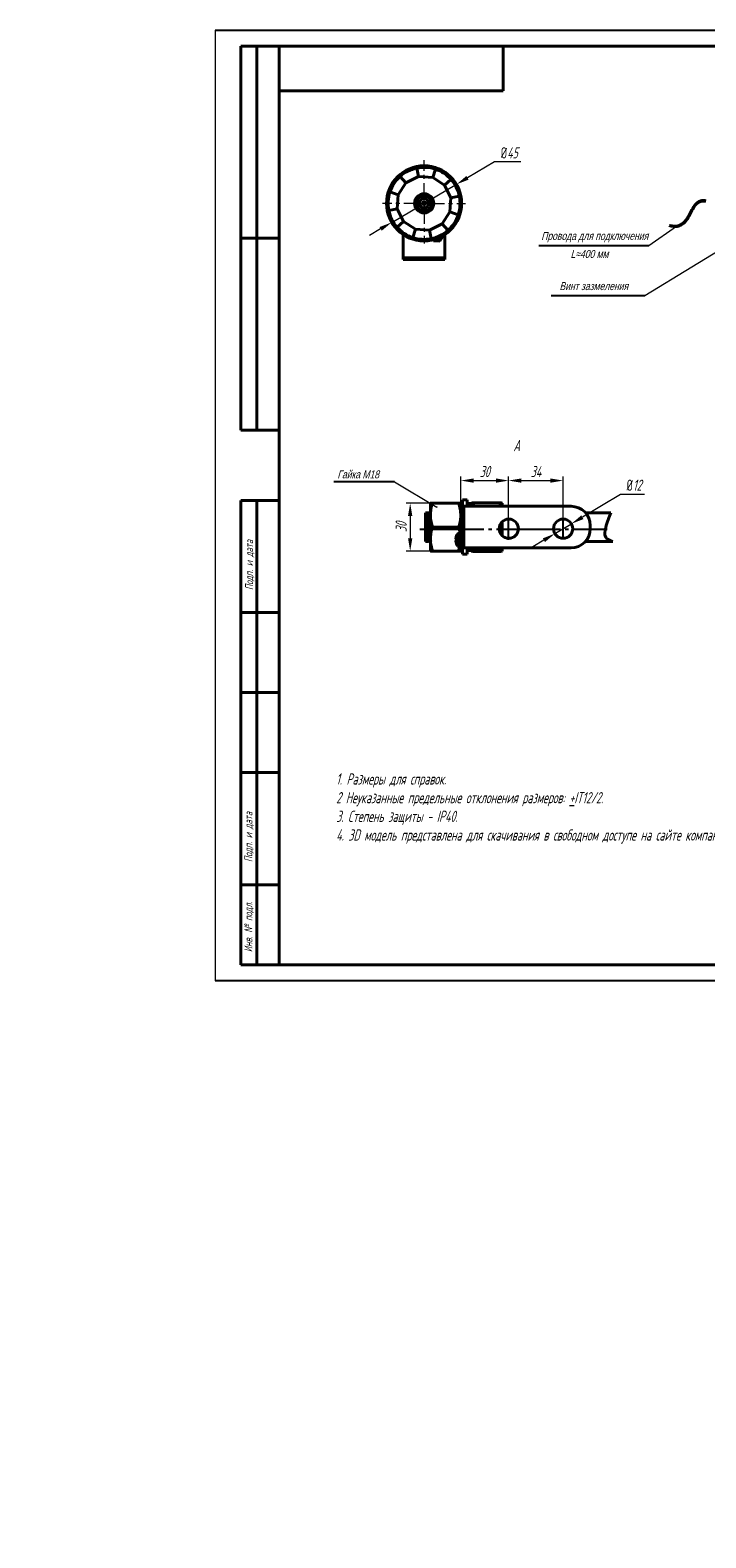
# Model space of a CAD drawing. Header units: millimetres. Extents: x -120753 to 126758, y -239771 to 1426.
# Tile 1 of 7: x 2287 to 2498, y 955 to 1426. Entities that reach past the tile are written whole.
import ezdxf
from ezdxf.lldxf.tags import DXFTag

# ---------------------------------------------------------------- set-up
doc = ezdxf.new("R2010")
doc.units = ezdxf.units.MM
doc.linetypes.add('CENTER', pattern=[10.16, 6.35, -1.27, 1.27, -1.27])
doc.linetypes.add('ГОСТ 2.303 5', pattern=[24, 20, -1.5, 1, -1.5])
for name, color, linetype, lineweight in [('help', 4, 'New Line1', 20), ('main', 5, 'Continuous', 40), ('size', 7, 'Continuous', 25), ('text', 7, 'Continuous', 20), ('ОСЕВЫЕ', 1, 'CENTER', 20), ('Оси', 1, 'ГОСТ 2.303 5', 25), ('РАЗМЕРЫ', 7, 'Continuous', 20)]:
    doc.layers.add(name, color=color, linetype=linetype, lineweight=lineweight)
doc.layers.add('ФОРМАТ', color=7, linetype='Continuous')
doc.styles.add('GOST', font='GOST.shx', dxfattribs={"width": 0.8, "oblique": 15})
doc.styles.add('K5_TEXTSTYLE', font='win_eskd.shx', dxfattribs={"width": 0.8, "oblique": 15, "height": 3.5})
tags = doc.linetypes.add('New Line1', pattern=[0.8, 0.5, -0.3]).pattern_tags.tags
tags[6:7] = [DXFTag(74, 4), DXFTag(75, 0), DXFTag(340, '0'), DXFTag(46, 1.0), DXFTag(50, 0.0), DXFTag(44, 0.0), DXFTag(45, 0.0)]
tags[4:5] = [DXFTag(74, 4), DXFTag(75, 0), DXFTag(340, '0'), DXFTag(46, 1.0), DXFTag(50, 0.0), DXFTag(44, 0.0), DXFTag(45, 0.0)]
doc.dimstyles.new('ISO-25', dxfattribs={"dimtxt": 3.5, "dimasz": 4, "dimexe": 1.25, "dimexo": 0.625, "dimgap": 1, "dimtad": 1, "dimtoh": 1, "dimdec": 1, "dimrnd": 0.5, "dimdsep": 46, "dimtxsty": 'GOST', "dimcen": 0, "dimclrd": 256, "dimclre": 256, "dimclrt": 7, "dimadec": 0, "dimazin": 2, "dimtfac": 1, "dimtdec": 1, "dimtmove": 1, "dimatfit": 1, "dimfxl": 1, "dimlwd": -1, "dimlwe": -1, "dimarcsym": 2})

# ---------------------------------------------------------------- blocks, each defined once
blk = doc.blocks.new('*D792')
at = {"layer": 'Defpoints', "color": 0}
for p in [(2420.24, 1377.57), (2399.98, 1365.67)]:
    blk.add_point(p, dxfattribs=at)
at = {"layer": 'РАЗМЕРЫ'}
for p, q in [((2432.17, 1384.58), (2423.69, 1379.6)), ((2440.32, 1384.58), (2432.17, 1384.58)), ((2399.98, 1365.67), (2420.24, 1377.57)), ((2396.53, 1363.64), (2393.08, 1361.62))]:
    blk.add_line(p, q, dxfattribs=at)
blk.add_arc((2410.11, 1371.62), 11.75, 3.048, 36.5292, dxfattribs=at)
for points in [[(2423.35, 1380.17), (2424.03, 1379.02), (2420.24, 1377.57)], [(2396.87, 1363.07), (2396.19, 1364.22), (2399.98, 1365.67)]]:
    blk.add_solid(points, dxfattribs=at)
at = {"layer": 'РАЗМЕРЫ', "color": 7, "ltscale": 100, "insert": (2436.75, 1387.41), "char_height": 3.5, "attachment_point": 5, "style": 'GOST'}
blk.add_mtext('{\\Q0;%%C}45', dxfattribs=at)
blk = doc.blocks.new('*D804')
at = {"layer": 'Defpoints', "color": 0}
for p in [(2451, 1268.42), (2456.16, 1271.49)]:
    blk.add_point(p, dxfattribs=at)
at = {"layer": 'РАЗМЕРЫ'}
for p, q in [((2471.53, 1280.66), (2459.59, 1273.54)), ((2478.99, 1280.66), (2471.53, 1280.66)), ((2451, 1268.42), (2456.16, 1271.49)), ((2447.57, 1266.37), (2444.13, 1264.32))]:
    blk.add_line(p, q, dxfattribs=at)
for points in [[(2459.25, 1274.12), (2459.93, 1272.97), (2456.16, 1271.49)], [(2447.91, 1265.8), (2447.23, 1266.95), (2451, 1268.42)]]:
    blk.add_solid(points, dxfattribs=at)
at = {"layer": 'РАЗМЕРЫ', "color": 7, "ltscale": 100, "insert": (2475.76, 1283.55), "char_height": 3.5, "attachment_point": 5, "style": 'GOST'}
blk.add_mtext('{\\Q0;%%c}12', dxfattribs=at)
blk = doc.blocks.new('*D806')
at = {"layer": 'Defpoints', "color": 0}
for p in [(2436.55, 1285), (2421.58, 1276.57), (2436.55, 1271.96)]:
    blk.add_point(p, dxfattribs=at)
at = {"layer": 'РАЗМЕРЫ'}
for p, q in [((2421.58, 1277.19), (2421.58, 1286.25)), ((2436.55, 1272.58), (2436.55, 1286.25)), ((2425.58, 1285), (2432.55, 1285))]:
    blk.add_line(p, q, dxfattribs=at)
for points in [[(2425.58, 1285.67), (2425.58, 1284.33), (2421.58, 1285)], [(2432.55, 1284.33), (2432.55, 1285.67), (2436.55, 1285)]]:
    blk.add_solid(points, dxfattribs=at)
at = {"layer": 'РАЗМЕРЫ', "color": 7, "ltscale": 100, "insert": (2429.07, 1287.82), "char_height": 3.5, "attachment_point": 5, "style": 'GOST'}
blk.add_mtext('30', dxfattribs=at)
blk = doc.blocks.new('*D807')
at = {"layer": 'Defpoints', "color": 0}
for p in [(2453.61, 1285), (2436.55, 1271), (2453.61, 1271)]:
    blk.add_point(p, dxfattribs=at)
at = {"layer": 'РАЗМЕРЫ'}
for p, q in [((2436.55, 1271.62), (2436.55, 1286.25)), ((2453.61, 1271.62), (2453.61, 1286.25)), ((2440.55, 1285), (2449.61, 1285))]:
    blk.add_line(p, q, dxfattribs=at)
for points in [[(2440.55, 1285.67), (2440.55, 1284.33), (2436.55, 1285)], [(2449.61, 1284.33), (2449.61, 1285.67), (2453.61, 1285)]]:
    blk.add_solid(points, dxfattribs=at)
at = {"layer": 'РАЗМЕРЫ', "color": 7, "ltscale": 100, "insert": (2445.08, 1287.82), "char_height": 3.5, "attachment_point": 5, "style": 'GOST'}
blk.add_mtext('34', dxfattribs=at)
blk = doc.blocks.new('*D827')
at = {"layer": 'Defpoints', "color": 0}
for p in [(2412.77, 1277.98), (2405.77, 1262.94), (2416.83, 1262.94)]:
    blk.add_point(p, dxfattribs=at)
at = {"layer": 'РАЗМЕРЫ'}
for p, q in [((2412.14, 1277.98), (2404.52, 1277.98)), ((2405.77, 1273.98), (2405.77, 1266.94)), ((2416.21, 1262.94), (2404.52, 1262.94))]:
    blk.add_line(p, q, dxfattribs=at)
for points in [[(2406.43, 1273.98), (2405.1, 1273.98), (2405.77, 1277.98)], [(2405.1, 1266.94), (2406.43, 1266.94), (2405.77, 1262.94)]]:
    blk.add_solid(points, dxfattribs=at)
at = {"layer": 'РАЗМЕРЫ', "color": 7, "ltscale": 100, "insert": (2402.94, 1270.46), "char_height": 3.5, "attachment_point": 5, "rotation": 90, "style": 'GOST'}
blk.add_mtext('30', dxfattribs=at)

msp = doc.modelspace()

# ---------------------------------------------------------------- hatches: boundary and pattern name
at = {"layer": 'help', "lineweight": 25, "ltscale": 5}
h = msp.add_hatch(color=256, dxfattribs=at)
h.dxf.hatch_style = 1
h.paths.add_polyline_path([(2488.87, 1364.518, 1), (2489.27, 1364.518, 1)])
h = msp.add_hatch(color=256, dxfattribs=at)
h.dxf.hatch_style = 1
h.paths.add_polyline_path([(2413.962, 1276.732, 1), (2414.362, 1276.732, 1)])
h = msp.add_hatch(color=256, dxfattribs=at)
h.dxf.hatch_style = 1
h.paths.add_polyline_path([(2420.608, 1265.458, 1), (2421.008, 1265.458, 1)])

# ---------------------------------------------------------------- linework, layer by layer
at = {"layer": 'help', "linetype": 'ByBlock', "ltscale": 5}
for p, q in [((2480.38, 1358.48), (2489.07, 1364.518)), ((2479.12, 1342.816), (2508.713, 1360.865)), ((2400.82, 1284.56), (2414.143, 1276.735))]:
    msp.add_line(p, q, dxfattribs=at)
at = {"layer": 'help', "linetype": 'ByBlock', "lineweight": -2, "ltscale": 2}
for p, q in [((2446.018, 1358.48), (2480.38, 1358.48)), ((2449.834, 1342.816), (2479.12, 1342.816)), ((2400.82, 1284.56), (2381.917, 1284.56))]:
    msp.add_line(p, q, dxfattribs=at)
at = {"layer": 'main'}
for p, q in [((2408.392, 1379.988), (2407.847, 1382.642)), ((2412.805, 1379.726), (2413.66, 1382.297)), ((2402.005, 1374.318), (2404.438, 1378.009)), ((2404.438, 1378.009), (2402.64, 1380.035)), ((2404.438, 1378.009), (2408.392, 1379.988)), ((2408.392, 1379.988), (2412.805, 1379.726)), ((2412.805, 1379.726), (2416.496, 1377.292)), ((2416.496, 1377.292), (2418.522, 1379.091)), ((2416.496, 1377.292), (2418.476, 1373.339)), ((2402.005, 1374.318), (2399.434, 1375.173)), ((2401.743, 1369.904), (2402.005, 1374.318)), ((2409.827, 1371.807), (2409.456, 1371.807)), ((2409.456, 1371.437), (2409.827, 1371.437)), ((2409.845, 1371.807), (2409.845, 1371.71)), ((2409.845, 1371.534), (2409.845, 1371.437)), ((2409.924, 1372.275), (2409.924, 1371.904)), ((2410.021, 1371.886), (2409.924, 1371.886)), ((2409.924, 1371.358), (2410.021, 1371.358)), ((2409.924, 1371.339), (2409.924, 1370.969)), ((2410.294, 1371.886), (2410.197, 1371.886)), ((2410.197, 1371.358), (2410.294, 1371.358)), ((2410.294, 1371.904), (2410.294, 1372.275)), ((2410.294, 1370.969), (2410.294, 1371.339)), ((2410.373, 1371.71), (2410.373, 1371.807)), ((2410.373, 1371.437), (2410.373, 1371.534)), ((2410.762, 1371.807), (2410.391, 1371.807)), ((2410.391, 1371.437), (2410.762, 1371.437)), ((2418.476, 1373.339), (2418.213, 1368.926)), ((2421.129, 1373.884), (2418.476, 1373.339)), ((2401.743, 1369.904), (2399.089, 1369.36)), ((2403.722, 1365.951), (2401.743, 1369.904)), ((2418.213, 1368.926), (2415.78, 1365.235)), ((2418.213, 1368.926), (2420.784, 1368.071)), ((2403.722, 1365.951), (2401.696, 1364.153)), ((2403.609, 1355.122), (2403.609, 1361.833)), ((2407.413, 1363.517), (2403.722, 1365.951)), ((2407.413, 1363.517), (2406.558, 1360.947)), ((2411.827, 1363.255), (2407.413, 1363.517)), ((2415.78, 1365.235), (2411.827, 1363.255)), ((2411.827, 1363.255), (2412.371, 1360.602)), ((2415.059, 1359.838), (2416.107, 1361.518)), ((2415.78, 1365.235), (2417.578, 1363.209)), ((2416.609, 1355.122), (2416.609, 1361.833)), ((2486.913, 1364.619), (2486.873, 1364.72)), ((2412.882, 1360.204), (2413.04, 1359.907)), ((2413.04, 1359.907), (2415.059, 1359.838)), ((2403.609, 1354.622), (2403.609, 1355.122)), ((2403.609, 1354.122), (2403.609, 1354.622)), ((2403.609, 1354.622), (2409.609, 1354.622)), ((2409.609, 1354.122), (2403.609, 1354.122)), ((2410.609, 1354.622), (2409.609, 1354.622)), ((2410.609, 1354.122), (2409.609, 1354.122)), ((2410.609, 1354.622), (2416.609, 1354.622)), ((2416.609, 1354.122), (2410.609, 1354.122)), ((2416.609, 1354.622), (2416.609, 1355.122)), ((2416.609, 1354.622), (2416.609, 1354.122)), ((2412.08, 1277.958), (2412.08, 1277.958)), ((2412.08, 1277.958), (2412.08, 1274.18)), ((2420.91, 1277.977), (2412.75, 1277.977)), ((2420.91, 1277.939), (2412.75, 1277.939)), ((2421.58, 1277.958), (2421.58, 1277.958)), ((2421.58, 1276.958), (2421.58, 1277.958)), ((2421.58, 1263.958), (2421.58, 1276.958)), ((2422.58, 1276.958), (2421.58, 1276.958)), ((2423.58, 1278.958), (2422.08, 1278.958)), ((2422.08, 1276.958), (2422.08, 1278.958)), ((2422.58, 1263.958), (2422.58, 1276.958)), ((2456.08, 1276.958), (2422.58, 1276.958)), ((2423.58, 1276.958), (2423.58, 1278.958)), ((2424.98, 1277.808), (2423.58, 1277.808)), ((2424.98, 1277.739), (2423.58, 1277.739)), ((2423.58, 1277.611), (2424.98, 1277.611)), ((2424.98, 1277.957), (2424.98, 1276.958)), ((2425.65, 1278.049), (2425.358, 1276.958)), ((2433.81, 1278.049), (2425.65, 1278.049)), ((2433.81, 1278.049), (2434.103, 1276.958)), ((2434.48, 1277.958), (2434.479, 1277.96)), ((2434.48, 1276.958), (2434.48, 1277.957)), ((2410.782, 1274.958), (2410.58, 1274.958)), ((2410.58, 1265.958), (2410.58, 1274.958)), ((2411.532, 1274.958), (2411.116, 1274.958)), ((2412.08, 1274.958), (2411.866, 1274.958)), ((2412.08, 1274.18), (2412.08, 1266.68)), ((2434.48, 1267.816), (2434.48, 1272.101)), ((2468.474, 1274.958), (2460.552, 1274.958)), ((2420.91, 1270.42), (2412.75, 1270.42)), ((2420.187, 1267.455), (2420.196, 1267.45)), ((2420.663, 1266.458), (2420.663, 1268.385)), ((2421.58, 1268.458), (2420.808, 1268.458)), ((2420.808, 1266.458), (2420.808, 1268.458)), ((2433.81, 1270.643), (2433.659, 1270.643)), ((2434.015, 1271.394), (2433.81, 1270.643)), ((2462.08, 1269.958), (2462.08, 1270.958)), ((2410.58, 1265.958), (2410.741, 1265.958)), ((2410.741, 1265.958), (2411.157, 1265.958)), ((2411.491, 1265.958), (2411.907, 1265.958)), ((2412.08, 1262.958), (2412.08, 1266.68)), ((2412.08, 1262.958), (2412.08, 1262.958)), ((2420.91, 1262.939), (2412.75, 1262.939)), ((2420.07, 1266.716), (2420.07, 1266.892)), ((2420.196, 1266.716), (2420.07, 1266.716)), ((2420.07, 1266.024), (2420.07, 1266.201)), ((2420.07, 1266.201), (2420.196, 1266.201)), ((2420.196, 1265.466), (2420.187, 1265.461)), ((2420.663, 1264.531), (2420.663, 1266.458)), ((2420.808, 1264.458), (2420.808, 1266.458)), ((2420.808, 1264.458), (2421.58, 1264.458)), ((2421.319, 1264.458), (2420.91, 1262.939)), ((2421.58, 1262.958), (2421.58, 1263.958)), ((2422.58, 1263.958), (2421.58, 1263.958)), ((2421.58, 1262.958), (2421.58, 1262.958)), ((2422.08, 1261.958), (2422.08, 1263.958)), ((2456.08, 1263.958), (2422.58, 1263.958)), ((2423.58, 1261.958), (2423.58, 1263.958)), ((2423.58, 1263.108), (2424.98, 1263.108)), ((2424.98, 1262.96), (2424.98, 1263.958)), ((2424.98, 1262.958), (2424.981, 1262.957)), ((2425.65, 1262.868), (2425.358, 1263.958)), ((2425.41, 1263.958), (2425.65, 1263.052)), ((2433.81, 1263.052), (2425.65, 1263.052)), ((2433.81, 1262.868), (2425.65, 1262.868)), ((2434.051, 1263.958), (2433.81, 1263.052)), ((2433.81, 1262.868), (2434.103, 1263.958)), ((2434.479, 1262.957), (2434.48, 1262.958)), ((2434.48, 1262.96), (2434.48, 1263.958)), ((2460.552, 1265.958), (2469.136, 1265.958)), ((2422.08, 1261.958), (2423.58, 1261.958))]:
    msp.add_line(p, q, dxfattribs=at)
at = {"layer": 'main', "flags": 128}
msp.add_lwpolyline([(2414.667, 1360.792), (2414.492, 1360.698), (2414.278, 1360.636)], dxfattribs=at)
at = {"layer": 'main'}
for centre, radius in [((2410.109, 1371.622), 3), ((2410.109, 1371.622), 2.25), ((2410.109, 1371.622), 1.4), ((2436.58, 1269.958), 3), ((2453.58, 1269.958), 3)]:
    msp.add_circle(centre, radius, dxfattribs=at)
for centre, radius, start, end in [((2410.109, 1371.622), 11.75, 90, 0), ((2410.109, 1371.622), 11.25, 101.60033, 131.60033), ((2410.109, 1371.622), 11.25, 71.60033, 101.60033), ((2410.109, 1371.622), 11.75, 0, 90), ((2410.109, 1371.622), 11.25, 41.60033, 71.60033), ((2410.109, 1371.622), 11.25, 131.60033, 161.60033), ((2410.109, 1371.622), 11.25, 11.60033, 41.60033), ((2410.109, 1371.622), 11.25, 161.60033, 191.60033), ((2414.94, 1371.622), 5.487, 178.06794, 181.93206), ((2410.109, 1371.622), 0.338, 123.23063, 146.76937), ((2410.109, 1371.622), 0.338, 213.23063, 236.76937), ((2410.109, 1371.622), 0.278, 161.56975, 198.43025), ((2410.109, 1371.622), 0.278, 138.28179, 161.56975), ((2410.109, 1371.622), 0.278, 198.43025, 221.71821), ((2410.109, 1371.622), 0.278, 131.71821, 138.28179), ((2410.109, 1371.622), 0.278, 221.71821, 228.28179), ((2410.109, 1366.789), 5.489, 88.06855, 91.93145), ((2410.109, 1371.622), 0.278, 108.43025, 131.71821), ((2410.109, 1371.622), 0.278, 228.28179, 251.56975), ((2410.109, 1376.446), 5.48, 268.06547, 271.93453), ((2410.109, 1371.622), 0.278, 71.56975, 108.43025), ((2410.109, 1371.622), 0.278, 251.56975, 288.43025), ((2410.109, 1371.622), 0.278, 48.28179, 71.56975), ((2410.109, 1371.622), 0.278, 288.43025, 311.71821), ((2410.109, 1371.622), 0.338, 33.23063, 56.76937), ((2410.109, 1371.622), 0.278, 41.71821, 48.28179), ((2410.109, 1371.622), 0.338, 303.23063, 326.76937), ((2410.109, 1371.622), 0.278, 311.71821, 318.28179), ((2410.109, 1371.622), 0.278, 18.43025, 41.71821), ((2410.109, 1371.622), 0.278, 318.28179, 341.56975), ((2410.109, 1371.622), 0.278, 341.56975, 18.43025), ((2405.278, 1371.622), 5.487, 358.06794, 1.93206), ((2410.109, 1371.622), 11.25, 341.60033, 11.60033), ((2410.109, 1371.622), 11.25, 191.60033, 221.60033), ((2410.109, 1371.622), 11.25, 311.60033, 341.60033), ((2410.109, 1371.622), 11.25, 221.60033, 251.60033), ((2410.109, 1371.622), 11.25, 281.60033, 311.60033), ((2410.109, 1371.622), 11.25, 251.60033, 281.60033), ((2456.08, 1270.958), 6, 0, 90), ((2423.28, 1266.458), 3.24, 162.16487, 172.30324), ((2423.28, 1266.458), 3.25, 143.64163, 162.13742), ((2420.808, 1268.278), 0.18, 90, 143.64163), ((2456.08, 1269.958), 6, 270, 0), ((2423.28, 1266.458), 3.24, 187.69676, 197.83513), ((2423.776, 1266.458), 3.589, 175.88569, 184.11431), ((2423.28, 1266.458), 3.25, 197.86258, 216.35837), ((2420.808, 1264.638), 0.18, 216.35837, 270)]:
    msp.add_arc(centre, radius, start, end, dxfattribs=at)
for centre, major_axis, start_param, end_param in [((2410.075, 1371.622), (0.246, 0), 2.7721797, 3.5110056), ((2410.109, 1371.656), (0, 0.246), 5.9137723, 6.6525983), ((2410.109, 1371.587), (0, 0.246), 2.7721797, 3.5110056), ((2410.144, 1371.622), (0.246, 0), 5.9137723, 6.6525983)]:
    msp.add_ellipse(centre, major_axis=major_axis, ratio=0.9901159, start_param=start_param, end_param=end_param, dxfattribs=at)
for points, knots in [([(2409.902, 1371.807), (2409.897, 1371.807), (2409.874, 1371.807), (2409.85, 1371.807), (2409.83, 1371.807), (2409.827, 1371.807)], [0, 0, 0, 0, 0.160619, 0.8832571, 1, 1, 1, 1]), ([(2409.827, 1371.437), (2409.83, 1371.437), (2409.85, 1371.437), (2409.874, 1371.437), (2409.897, 1371.437), (2409.902, 1371.437)], [0, 0, 0, 0, 0.1167429, 0.839381, 1, 1, 1, 1]), ([(2409.924, 1371.904), (2409.924, 1371.901), (2409.924, 1371.881), (2409.924, 1371.857), (2409.924, 1371.834), (2409.924, 1371.829)], [0, 0, 0, 0, 0.11674311, 0.83938106, 1, 1, 1, 1]), ([(2409.924, 1371.414), (2409.924, 1371.41), (2409.924, 1371.387), (2409.924, 1371.362), (2409.924, 1371.342), (2409.924, 1371.339)], [0, 0, 0, 0, 0.1606192, 0.8832582, 1, 1, 1, 1]), ([(2410.294, 1371.829), (2410.294, 1371.834), (2410.294, 1371.857), (2410.294, 1371.881), (2410.294, 1371.901), (2410.294, 1371.904)], [0, 0, 0, 0, 0.16061894, 0.88325689, 1, 1, 1, 1]), ([(2410.294, 1371.339), (2410.294, 1371.342), (2410.294, 1371.362), (2410.294, 1371.387), (2410.294, 1371.41), (2410.294, 1371.414)], [0, 0, 0, 0, 0.1167418, 0.8393808, 1, 1, 1, 1]), ([(2410.391, 1371.807), (2410.389, 1371.807), (2410.369, 1371.807), (2410.344, 1371.807), (2410.321, 1371.807), (2410.317, 1371.807)], [0, 0, 0, 0, 0.1167429, 0.839381, 1, 1, 1, 1]), ([(2410.317, 1371.437), (2410.321, 1371.437), (2410.344, 1371.437), (2410.369, 1371.437), (2410.389, 1371.437), (2410.391, 1371.437)], [0, 0, 0, 0, 0.160619, 0.8832571, 1, 1, 1, 1]), ([(2486.913, 1364.619), (2486.964, 1364.605), (2487.222, 1364.537), (2487.764, 1364.425), (2488.749, 1364.335), (2490, 1364.527), (2491.111, 1365.209), (2491.88, 1366.02), (2492.635, 1367.084), (2493.244, 1368.236), (2493.993, 1369.67), (2494.676, 1370.849), (2495.634, 1371.819), (2496.565, 1372.266), (2497.437, 1372.352), (2497.975, 1372.254), (2498.203, 1372.212)], [0, 0, 0, 0, 0.01060277, 0.05305108, 0.11031111, 0.20727296, 0.29932103, 0.36432703, 0.429169, 0.55882349, 0.62353982, 0.75192845, 0.82890483, 0.89136415, 0.95383347, 1, 1, 1, 1]), ([(2496.4, 1372.353), (2496.005, 1372.143), (2496.012, 1372.147), (2496.019, 1372.151), (2496.024, 1372.153), (2496.028, 1372.155), (2496.031, 1372.157), (2496.032, 1372.158), (2496.033, 1372.158), (2496.033, 1372.158), (2496.033, 1372.158), (2496.032, 1372.157), (2496.029, 1372.156), (2496.012, 1372.147), (2495.946, 1372.112), (2495.681, 1371.958), (2495.191, 1371.569), (2494.62, 1370.88), (2493.923, 1369.77), (2493.335, 1368.601), (2492.708, 1367.452), (2492.192, 1366.623), (2491.607, 1365.889), (2491.123, 1365.438), (2490.712, 1365.141), (2490.631, 1365.104), (2490.616, 1365.097)], [0, 0, 0, 0, 0.001433, 0.0023807, 0.0030201, 0.003458, 0.0038912, 0.0040737, 0.0042581, 0.0043669, 0.0044758, 0.0046273, 0.0049099, 0.0061315, 0.0109533, 0.0301641, 0.107334, 0.215554, 0.3233731, 0.5388125, 0.6464831, 0.754218, 0.8621061, 0.9476122, 0.9902873, 1, 1, 1, 1]), ([(2496.4, 1372.353), (2496.459, 1372.383), (2496.799, 1372.554), (2497.442, 1372.567), (2497.976, 1372.476), (2498.203, 1372.437)], [0, 0, 0, 0, 0.1086075, 0.6211886, 1, 1, 1, 1]), ([(2487.394, 1364.593), (2487.239, 1364.628), (2487.064, 1364.667), (2486.892, 1364.715), (2486.873, 1364.72)], [0, 0, 0, 0, 0.8887179, 1, 1, 1, 1]), ([(2412.75, 1277.977), (2412.651, 1277.976), (2412.411, 1277.972), (2412.142, 1277.965), (2412.101, 1277.961), (2412.08, 1277.958)], [0, 0, 0, 0, 0.2572433, 0.6263799, 1, 1, 1, 1]), ([(2412.08, 1277.958), (2412.091, 1277.956), (2412.117, 1277.952), (2412.337, 1277.946), (2412.612, 1277.941), (2412.75, 1277.939)], [0, 0, 0, 0, 0.2684065, 0.6323729, 1, 1, 1, 1]), ([(2412.75, 1277.939), (2412.563, 1277.329), (2412.185, 1276.096), (2412.115, 1274.822), (2412.08, 1274.18)], [0, 0, 0, 0, 0.495458, 1, 1, 1, 1]), ([(2420.91, 1277.977), (2421.009, 1277.976), (2421.25, 1277.972), (2421.519, 1277.965), (2421.56, 1277.961), (2421.58, 1277.958)], [0, 0, 0, 0, 0.2572433, 0.6263799, 1, 1, 1, 1]), ([(2421.58, 1277.958), (2421.569, 1277.956), (2421.544, 1277.952), (2421.324, 1277.946), (2421.049, 1277.941), (2420.91, 1277.939)], [0, 0, 0, 0, 0.2684065, 0.6323729, 1, 1, 1, 1]), ([(2420.91, 1277.939), (2421.098, 1277.329), (2421.476, 1276.096), (2421.545, 1274.822), (2421.58, 1274.18)], [0, 0, 0, 0, 0.495458, 1, 1, 1, 1]), ([(2424.98, 1277.957), (2424.991, 1277.965), (2425.017, 1277.985), (2425.237, 1278.016), (2425.512, 1278.038), (2425.65, 1278.049)], [0, 0, 0, 0, 0.2684065, 0.6323729, 1, 1, 1, 1]), ([(2434.48, 1277.957), (2434.469, 1277.965), (2434.444, 1277.985), (2434.224, 1278.016), (2433.949, 1278.038), (2433.81, 1278.049)], [0, 0, 0, 0, 0.2684065, 0.6323729, 1, 1, 1, 1]), ([(2410.782, 1274.958), (2410.792, 1274.929), (2410.812, 1274.869), (2410.845, 1274.397), (2410.875, 1273.677), (2410.906, 1272.734), (2410.939, 1271.636), (2410.969, 1270.458), (2411, 1269.28), (2411.032, 1268.182), (2411.063, 1267.24), (2411.093, 1266.515), (2411.126, 1266.067), (2411.155, 1265.898), (2411.173, 1266.024), (2411.181, 1266.08)], [0, 0, 0, 0, 0.0776661, 0.1566823, 0.2343484, 0.3120145, 0.3910306, 0.4686967, 0.5463628, 0.625379, 0.7030451, 0.7807112, 0.8597273, 0.9373935, 1, 1, 1, 1]), ([(2410.979, 1274.667), (2410.947, 1274.715), (2410.882, 1274.811), (2410.818, 1274.907), (2410.786, 1274.955)], [0, 0, 0, 0, 0.49999153, 1, 1, 1, 1]), ([(2411.11, 1274.952), (2411.087, 1274.904), (2411.041, 1274.812), (2410.996, 1274.719), (2410.974, 1274.675)], [0, 0, 0, 0, 0.5198553, 1, 1, 1, 1]), ([(2410.979, 1274.649), (2410.988, 1274.624), (2411.007, 1274.57), (2411.038, 1274.143), (2411.068, 1273.472), (2411.099, 1272.588), (2411.132, 1271.561), (2411.162, 1270.458), (2411.193, 1269.355), (2411.225, 1268.329), (2411.256, 1267.442), (2411.286, 1266.785), (2411.31, 1266.421), (2411.322, 1266.372), (2411.324, 1266.365)], [0, 0, 0, 0, 0.0767351, 0.1685224, 0.258741, 0.3489597, 0.4407469, 0.5309656, 0.6211843, 0.7129715, 0.8031902, 0.8934088, 0.9851961, 1, 1, 1, 1]), ([(2411.491, 1265.958), (2411.481, 1265.988), (2411.461, 1266.047), (2411.428, 1266.52), (2411.397, 1267.239), (2411.367, 1268.182), (2411.334, 1269.28), (2411.304, 1270.458), (2411.273, 1271.636), (2411.24, 1272.735), (2411.21, 1273.675), (2411.179, 1274.405), (2411.147, 1274.838), (2411.124, 1275.009), (2411.112, 1274.94), (2411.11, 1274.928)], [0, 0, 0, 0, 0.0815114, 0.16443969, 0.24595109, 0.32746249, 0.41039078, 0.49190218, 0.57341359, 0.65634188, 0.73785328, 0.81936468, 0.90229297, 0.98380437, 1, 1, 1, 1]), ([(2411.729, 1274.667), (2411.697, 1274.715), (2411.632, 1274.811), (2411.568, 1274.907), (2411.536, 1274.955)], [0, 0, 0, 0, 0.4999915, 1, 1, 1, 1]), ([(2411.536, 1274.936), (2411.545, 1274.91), (2411.564, 1274.851), (2411.595, 1274.395), (2411.625, 1273.678), (2411.656, 1272.734), (2411.689, 1271.636), (2411.719, 1270.458), (2411.75, 1269.28), (2411.782, 1268.182), (2411.813, 1267.24), (2411.843, 1266.515), (2411.876, 1266.067), (2411.905, 1265.898), (2411.923, 1266.024), (2411.931, 1266.08)], [0, 0, 0, 0, 0.0671548, 0.1470715, 0.2256227, 0.3041739, 0.3840906, 0.4626418, 0.541193, 0.6211097, 0.6996609, 0.7782121, 0.8581287, 0.93668, 1, 1, 1, 1]), ([(2411.86, 1274.952), (2411.837, 1274.904), (2411.791, 1274.812), (2411.746, 1274.719), (2411.724, 1274.675)], [0, 0, 0, 0, 0.5198553, 1, 1, 1, 1]), ([(2411.729, 1274.649), (2411.738, 1274.624), (2411.757, 1274.57), (2411.788, 1274.143), (2411.818, 1273.472), (2411.849, 1272.588), (2411.882, 1271.561), (2411.912, 1270.458), (2411.943, 1269.355), (2411.975, 1268.329), (2412.006, 1267.442), (2412.036, 1266.785), (2412.06, 1266.421), (2412.072, 1266.372), (2412.074, 1266.365)], [0, 0, 0, 0, 0.0767351, 0.1685224, 0.258741, 0.3489597, 0.4407469, 0.5309656, 0.6211843, 0.7129715, 0.8031902, 0.8934088, 0.9851961, 1, 1, 1, 1]), ([(2412.08, 1269.452), (2412.071, 1269.787), (2412.052, 1270.506), (2412.023, 1271.637), (2411.99, 1272.734), (2411.96, 1273.675), (2411.929, 1274.405), (2411.897, 1274.838), (2411.874, 1275.009), (2411.862, 1274.94), (2411.86, 1274.928)], [0, 0, 0, 0, 0.1222803, 0.2630881, 0.4063436, 0.5471515, 0.6879593, 0.8312148, 0.9720227, 1, 1, 1, 1]), ([(2412.08, 1274.18), (2412.081, 1274.09), (2412.087, 1273.416), (2412.233, 1272.143), (2412.577, 1270.998), (2412.75, 1270.42)], [0, 0, 0, 0, 0.0701037, 0.5307915, 1, 1, 1, 1]), ([(2421.58, 1274.18), (2421.58, 1274.09), (2421.573, 1273.416), (2421.427, 1272.143), (2421.084, 1270.998), (2420.91, 1270.42)], [0, 0, 0, 0, 0.0701037, 0.5307915, 1, 1, 1, 1]), ([(2412.75, 1270.42), (2412.563, 1269.813), (2412.185, 1268.587), (2412.115, 1267.319), (2412.08, 1266.68)], [0, 0, 0, 0, 0.495458, 1, 1, 1, 1]), ([(2420.91, 1270.42), (2421.12, 1269.816), (2421.344, 1269.169), (2421.405, 1268.501), (2421.409, 1268.458)], [0, 0, 0, 0, 0.9354047, 1, 1, 1, 1]), ([(2433.81, 1270.643), (2434.009, 1270.028), (2434.287, 1269.166), (2434.351, 1268.275), (2434.369, 1268.02)], [0, 0, 0, 0, 0.7133766, 1, 1, 1, 1]), ([(2411.181, 1266.057), (2411.213, 1266.104), (2411.269, 1266.185), (2411.324, 1266.266), (2411.347, 1266.3)], [0, 0, 0, 0, 0.5825307, 1, 1, 1, 1]), ([(2411.324, 1266.345), (2411.348, 1266.298), (2411.395, 1266.204), (2411.442, 1266.11), (2411.466, 1266.062)], [0, 0, 0, 0, 0.4999966, 1, 1, 1, 1]), ([(2411.931, 1266.057), (2411.963, 1266.104), (2412.019, 1266.185), (2412.074, 1266.266), (2412.097, 1266.3)], [0, 0, 0, 0, 0.58253066, 1, 1, 1, 1]), ([(2412.074, 1266.345), (2412.098, 1266.298), (2412.145, 1266.204), (2412.192, 1266.11), (2412.216, 1266.062)], [0, 0, 0, 0, 0.4999966, 1, 1, 1, 1]), ([(2412.08, 1266.68), (2412.081, 1266.591), (2412.087, 1265.92), (2412.233, 1264.654), (2412.577, 1263.514), (2412.75, 1262.939)], [0, 0, 0, 0, 0.07010368, 0.53079148, 1, 1, 1, 1]), ([(2412.08, 1262.958), (2412.091, 1262.957), (2412.117, 1262.952), (2412.337, 1262.946), (2412.612, 1262.942), (2412.75, 1262.939)], [0, 0, 0, 0, 0.2684065, 0.6323729, 1, 1, 1, 1]), ([(2421.58, 1262.958), (2421.569, 1262.957), (2421.544, 1262.952), (2421.324, 1262.946), (2421.049, 1262.942), (2420.91, 1262.939)], [0, 0, 0, 0, 0.2684065, 0.6323729, 1, 1, 1, 1]), ([(2424.98, 1262.96), (2424.991, 1262.968), (2425.017, 1262.988), (2425.237, 1263.019), (2425.512, 1263.041), (2425.65, 1263.052)], [0, 0, 0, 0, 0.2684065, 0.6323729, 1, 1, 1, 1]), ([(2425.65, 1262.868), (2425.551, 1262.875), (2425.311, 1262.894), (2425.042, 1262.925), (2425.001, 1262.948), (2424.98, 1262.96)], [0, 0, 0, 0, 0.2572433, 0.6263799, 1, 1, 1, 1]), ([(2434.48, 1262.96), (2434.469, 1262.968), (2434.444, 1262.988), (2434.224, 1263.019), (2433.949, 1263.041), (2433.81, 1263.052)], [0, 0, 0, 0, 0.2684065, 0.6323729, 1, 1, 1, 1]), ([(2433.81, 1262.868), (2433.909, 1262.875), (2434.15, 1262.894), (2434.419, 1262.925), (2434.46, 1262.948), (2434.48, 1262.96)], [0, 0, 0, 0, 0.2572433, 0.6263799, 1, 1, 1, 1])]:
    msp.add_open_spline(points, degree=3, knots=knots, dxfattribs=at)
at = {"layer": 'main', "ltscale": 100}
for points in [[(2487.394, 1364.593), (2488.704, 1364.51), (2489.853, 1364.669), (2490.616, 1365.097)], [(2468.474, 1274.958), (2466.882, 1270.37), (2466.882, 1267.283), (2469.136, 1265.958)]]:
    msp.add_spline(points, degree=3, dxfattribs=at)
at = {"layer": 'ОСЕВЫЕ'}
for p, q in [((2410.109, 1371.622), (2410.109, 1385.155)), ((2410.144, 1371.622), (2397.14, 1371.622)), ((2410.109, 1371.622), (2410.109, 1359.061)), ((2410.144, 1371.622), (2423.054, 1371.622))]:
    msp.add_line(p, q, dxfattribs=at)
at = {"layer": 'Оси'}
for p, q in [((2436.553, 1266.457), (2436.553, 1273.135)), ((2453.605, 1266.544), (2453.605, 1273.381)), ((2408.756, 1269.773), (2467.331, 1269.773))]:
    msp.add_line(p, q, dxfattribs=at)
at = {"layer": 'ФОРМАТ', "lineweight": 0}
msp.add_line((2344.806, 1425.739), (2344.806, 1128.739), dxfattribs=at)
at = {"layer": 'ФОРМАТ', "linetype": 'ByBlock', "ltscale": 5}
for p, q in [((2344.806, 1425.739), (2764.806, 1425.739)), ((2764.806, 1128.739), (2344.806, 1128.715))]:
    msp.add_line(p, q, dxfattribs=at)
at = {"layer": 'ФОРМАТ', "linetype": 'Continuous', "lineweight": 40}
for p, q in [((2352.806, 1300.739), (2352.806, 1420.739)), ((2364.806, 1420.739), (2352.806, 1420.739)), ((2352.806, 1300.739), (2352.806, 1420.739)), ((2357.806, 1300.739), (2357.806, 1420.739)), ((2357.806, 1300.739), (2357.806, 1420.739)), ((2434.806, 1406.739), (2434.806, 1420.739)), ((2364.806, 1406.739), (2434.806, 1406.739)), ((2352.806, 1360.739), (2364.806, 1360.739)), ((2364.806, 1360.739), (2352.806, 1360.739)), ((2352.806, 1300.739), (2364.806, 1300.739)), ((2352.806, 1133.739), (2352.806, 1278.739)), ((2352.806, 1278.739), (2364.806, 1278.739)), ((2357.806, 1133.739), (2357.806, 1278.739)), ((2364.806, 1243.739), (2352.806, 1243.739)), ((2364.806, 1218.739), (2352.806, 1218.739)), ((2364.806, 1193.739), (2352.806, 1193.739)), ((2352.806, 1158.739), (2364.806, 1158.739)), ((2352.806, 1133.739), (2364.806, 1133.739))]:
    msp.add_line(p, q, dxfattribs=at)
at = {"layer": 'ФОРМАТ', "linetype": 'ByBlock', "lineweight": 40, "ltscale": 5}
for p, q in [((2352.806, 1420.739), (2759.806, 1420.739)), ((2364.806, 1133.739), (2364.806, 1420.739)), ((2759.806, 1133.715), (2353.508, 1133.715))]:
    msp.add_line(p, q, dxfattribs=at)

# ---------------------------------------------------------------- texts
at = {"layer": 'help', "linetype": 'ByBlock', "lineweight": -2, "ltscale": 2, "char_height": 2.5, "attachment_point": 1, "style": 'K5_TEXTSTYLE'}
for s, insert, width in [('Провода для подключения', (2446.739, 1362.69), 34.14905), ('L≈400 мм', (2455.901, 1357.056), 34.14905), ('Винт зазмеления', (2452.438, 1347.025), 34.14905), ('Гайка М18', (2382.999, 1288.187), 25.39905)]:
    msp.add_mtext(s, dxfattribs=dict(at, insert=insert, width=width))
at = {"layer": 'size', "lineweight": 25, "insert": (2438.027, 1297.673), "char_height": 3.5, "width": 3.14794, "attachment_point": 1, "style": 'GOST'}
msp.add_mtext('A', dxfattribs=at)
at = {"layer": 'text', "linetype": 'ByBlock', "ltscale": 5, "insert": (2971.279, 1414.562), "char_height": 25000, "attachment_point": 1, "style": 'GOST'}
msp.add_mtext_dynamic_manual_height_columns('\\pxqc;{\\LРасположение клемм и зоны подключения\\Pпроводов\\P\\pq*;}', width=62.21232, gutter_width=17.5, heights=[25.251], dxfattribs=at).dxf.set("width", 116.89606)
at = {"layer": 'text', "ltscale": 100, "insert": (2382.633, 1193.511), "char_height": 3.5, "width": 178.51107, "attachment_point": 1, "style": 'GOST'}
msp.add_mtext('1. Размеры для справок.\\P2 Неуказанные предельные отклонения размеров: {\\L+}IT12/2.\\P3. Степень защиты - IP40.\\P4. 3D модель представлена для скачивания в свободном доступе на сайте компании "ОВЕН"  в формате *.STEP.', dxfattribs=at)
at = {"layer": 'ФОРМАТ', "char_height": 2.5, "attachment_point": 1, "rotation": 90, "style": 'GOST'}
for s, insert in [('{\\Q15;\\W0.8;Подп. и дата}', (2354.156, 1250.79)), ('{\\Q15;\\W0.8;Подп. и дата}', (2353.926, 1165.798)), ('{\\W0.8;Инв.\\FGost|c0; № \\Fgost_au|c204;подл\\W0.965;.}', (2353.926, 1137.635))]:
    msp.add_mtext(s, dxfattribs=dict(at, insert=insert))

# ---------------------------------------------------------------- dimensions: what is measured, and where the dimension line sits
at = {"layer": 'РАЗМЕРЫ'}
for p1, p2, text, override, picture, middle in [((2399.978, 1365.67), (2420.24, 1377.573), '{\\Q0;%%C}45', {"dimlfac": 2, "dimtxsty": 'GOST', "dimsah": 1, "dimtmove": 1, "dimtolj": 0}, '*D792', (2432.174, 1384.583)), ((2451.004, 1268.422), (2456.157, 1271.495), '{\\Q0;%%c}12', {"dimlfac": 2, "dimtxsty": 'GOST', "dimsah": 1, "dimse1": 1, "dimse2": 1, "dimtmove": 1, "dimtolj": 0}, '*D804', (2471.533, 1280.665))]:
    dim = msp.add_diameter_dim_2p(p1=p1, p2=p2, text=text, dimstyle='ISO-25', override=override, dxfattribs=at)
    dim.commit()
    dim.dimension.update_dxf_attribs({"geometry": picture, "text_midpoint": middle, "dimtype": 163})
for base, p1, p2, picture, middle in [((2436.553, 1284.999), (2421.58, 1276.566), (2436.553, 1271.96), '*D806', (2429.067, 1287.821)), ((2453.605, 1284.999), (2436.553, 1270.999), (2453.605, 1270.999), '*D807', (2445.079, 1287.821))]:
    dim = msp.add_linear_dim(base=base, p1=p1, p2=p2, dimstyle='ISO-25', override={"dimlfac": 2, "dimtxsty": 'GOST', "dimsah": 1, "dimtolj": 0}, dxfattribs=at)
    dim.commit()
    dim.dimension.update_dxf_attribs({"geometry": picture, "text_midpoint": middle})
dim = msp.add_linear_dim(base=(2405.767, 1262.939), p1=(2412.767, 1277.977), p2=(2416.83, 1262.939), angle=270, dimstyle='ISO-25', override={"dimlfac": 2, "dimtxsty": 'GOST', "dimsah": 1, "dimtolj": 0}, dxfattribs=at)
dim.commit()
dim.dimension.update_dxf_attribs({"geometry": '*D827', "text_midpoint": (2402.944, 1270.458)})

doc.saveas('drawing.dxf')
